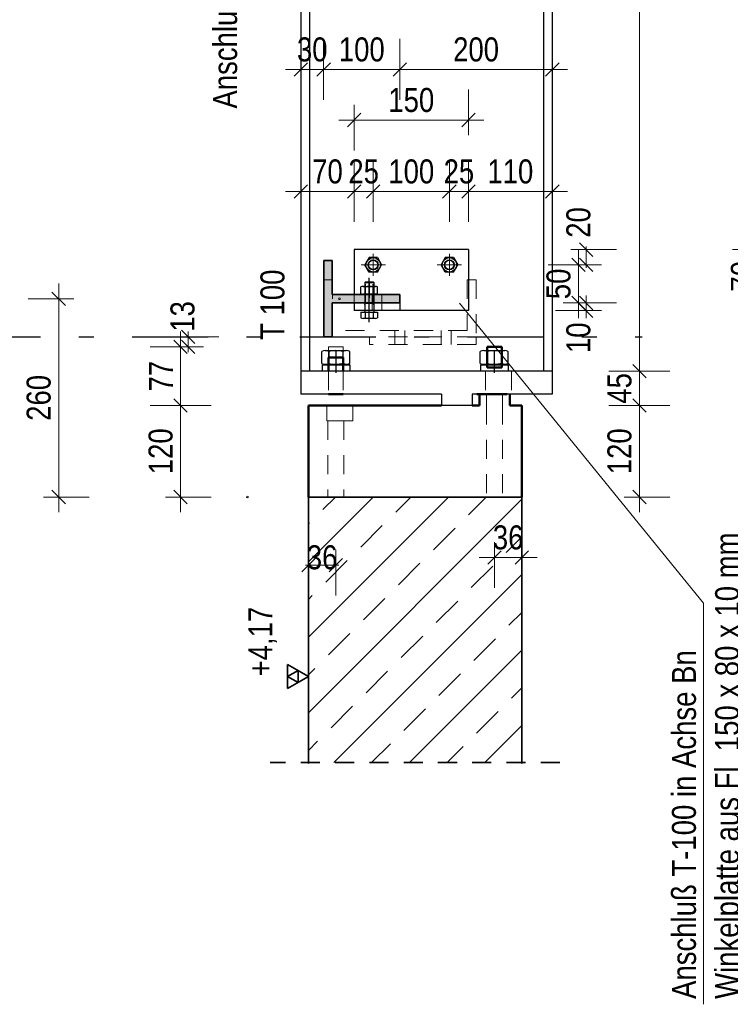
# Model space of a CAD drawing. Header units: millimetres. Extents: x 0 to 96, y -6 to 70.6.
# Tile 116 of 138: x 64.9 to 69.6, y 17.6 to 24.1. Entities that reach past the tile are written whole.
import ezdxf

# ---------------------------------------------------------------- set-up
doc = ezdxf.new("R2010")
doc.units = ezdxf.units.MM
for name, pattern in [('DASHDOT', [1, 0.5, -0.25, 0, -0.25]), ('DASHDOTX2', [2, 1, -0.5, 0, -0.5]), ('HIDDEN', [0.375, 0.25, -0.125])]:
    doc.linetypes.add(name, pattern=pattern)
doc.layers.add('Achsen', color=7, linetype='Continuous', lineweight=20)
doc.layers.add('Schraffuren', color=7, linetype='Continuous', lineweight=20)
doc.styles.add('Arial Narrow', font='ARIALN.TTF')
doc.dimstyles.new('Arch_Strakon_dimstyle', dxfattribs={"dimtxt": 15.75, "dimasz": 1, "dimexe": 1.25, "dimexo": 0.0625, "dimgap": 1, "dimtad": 0, "dimdec": 3, "dimzin": 12, "dimdsep": 46, "dimtxsty": 'Arial Narrow', "dimblk": 'Arrowhead_Tick', "dimsah": 1, "dimcen": 0, "dimse1": 1, "dimse2": 1, "dimclrd": 6, "dimclrt": 2, "dimazin": 0, "dimtfac": 1, "dimtdec": 4, "dimtmove": 0, "dimatfit": 3, "dimldrblk": 'NONE', "dimfxl": 1, "dimtvp": 1, "dimtolj": 1, "dimtzin": 0, "dimlwd": 13, "dimarcsym": 2})

# ---------------------------------------------------------------- blocks, each defined once
blk = doc.blocks.new('Arrowhead_Tick')
at = {"color": 0, "linetype": 'Continuous', "lineweight": -2}
for p, q in [((0, 20), (0, -10)), ((-1, 0), (0, 0)), ((10, 0), (0, 0))]:
    blk.add_line(p, q, dxfattribs=at)
at = {"color": 2, "linetype": 'Continuous', "lineweight": 35}
blk.add_line((4.42, 4.42), (-4.42, -4.42), dxfattribs=at)
blk = doc.blocks.new('*D101')
at = {"color": 6, "linetype": 'Continuous', "lineweight": 13}
blk.add_line((65.9758, 21.5687), (65.9758, 21.9337), dxfattribs=at)
at = {"layer": 'Defpoints', "color": 0}
for p in [(65.9758, 21.9437), (66.9463, 21.9437), (66.8146, 21.5587)]:
    blk.add_point(p, dxfattribs=at)
at = {"color": 6, "lineweight": 13, "xscale": 0.01, "yscale": 0.01, "zscale": 0.01}
for p, rotation in [((65.9758, 21.9437), 90), ((65.9758, 21.5587), 270)]:
    blk.add_blockref('Arrowhead_Tick', p, dxfattribs=dict(at, rotation=rotation))
at = {"color": 2, "lineweight": 0, "insert": (65.8471, 21.7512), "char_height": 0.1575, "attachment_point": 5, "rotation": 90, "style": 'Arial Narrow'}
blk.add_mtext('\\A1;77', dxfattribs=at)
blk = doc.blocks.new('_None')
blk = doc.blocks.new('*D102')
at = {"color": 6, "linetype": 'Continuous', "lineweight": 13}
blk.add_line((65.9758, 20.9687), (65.9758, 21.5487), dxfattribs=at)
at = {"layer": 'Defpoints', "color": 0}
for p in [(65.9758, 21.5587), (66.8146, 21.5587), (66.8146, 20.9587)]:
    blk.add_point(p, dxfattribs=at)
at = {"color": 6, "lineweight": 13, "xscale": 0.01, "yscale": 0.01, "zscale": 0.01}
for p, rotation in [((65.9758, 21.5587), 90), ((65.9758, 20.9587), 270)]:
    blk.add_blockref('Arrowhead_Tick', p, dxfattribs=dict(at, rotation=rotation))
at = {"color": 2, "lineweight": 0, "insert": (65.8454, 21.2587), "char_height": 0.1575, "attachment_point": 5, "rotation": 90, "style": 'Arial Narrow'}
blk.add_mtext('\\A1;120', dxfattribs=at)
blk = doc.blocks.new('*D103')
at = {"color": 6, "linetype": 'Continuous', "lineweight": 13}
blk.add_line((65.1758, 20.9687), (65.1758, 22.2487), dxfattribs=at)
at = {"layer": 'Defpoints', "color": 0}
for p in [(65.1758, 22.2587), (67.0181, 22.2587), (66.8146, 20.9587)]:
    blk.add_point(p, dxfattribs=at)
at = {"color": 6, "lineweight": 13, "xscale": 0.01, "yscale": 0.01, "zscale": 0.01}
for p, rotation in [((65.1758, 22.2587), 90), ((65.1758, 20.9587), 270)]:
    blk.add_blockref('Arrowhead_Tick', p, dxfattribs=dict(at, rotation=rotation))
at = {"color": 2, "lineweight": 0, "insert": (65.0454, 21.6087), "char_height": 0.1575, "attachment_point": 5, "rotation": 90, "style": 'Arial Narrow'}
blk.add_mtext('\\A1;260', dxfattribs=at)
blk = doc.blocks.new('*D104')
at = {"color": 6, "linetype": 'Continuous', "lineweight": 13}
for p, q in [((66.0258, 22.0187), (66.0258, 22.0287)), ((66.0258, 21.9437), (66.0258, 22.0087)), ((66.0258, 21.9337), (66.0258, 21.9237))]:
    blk.add_line(p, q, dxfattribs=at)
at = {"layer": 'Defpoints', "color": 0}
for p in [(66.0258, 22.0087), (66.9146, 22.0087), (66.9463, 21.9437)]:
    blk.add_point(p, dxfattribs=at)
at = {"color": 6, "lineweight": 13, "xscale": 0.01, "yscale": 0.01, "zscale": 0.01}
for p, rotation in [((66.0258, 21.9437), 90), ((66.0258, 22.0087), 270)]:
    blk.add_blockref('Arrowhead_Tick', p, dxfattribs=dict(at, rotation=rotation))
at = {"color": 2, "lineweight": 0, "insert": (65.9892, 22.1428), "char_height": 0.1575, "attachment_point": 5, "rotation": 90, "style": 'Arial Narrow'}
blk.add_mtext('\\A1;13', dxfattribs=at)
blk = doc.blocks.new('*D113')
at = {"color": 6, "linetype": 'Continuous', "lineweight": 13}
blk.add_line((68.0454, 20.5623), (68.2046, 20.5623), dxfattribs=at)
at = {"layer": 'Defpoints', "color": 0}
for p in [(68.0354, 21.9437), (68.2146, 21.5587), (68.2146, 20.5623)]:
    blk.add_point(p, dxfattribs=at)
at = {"color": 6, "lineweight": 13, "xscale": 0.01, "yscale": 0.01, "zscale": 0.01}
for p, rotation in [((68.2146, 20.5623), 359.9999999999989), ((68.0354, 20.5623), 179.9999999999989)]:
    blk.add_blockref('Arrowhead_Tick', p, dxfattribs=dict(at, rotation=rotation))
at = {"color": 2, "lineweight": 0, "insert": (68.125, 20.6928), "char_height": 0.1575, "attachment_point": 5, "style": 'Arial Narrow'}
blk.add_mtext('\\A1;36', dxfattribs=at)
blk = doc.blocks.new('*D114')
at = {"color": 6, "linetype": 'Continuous', "lineweight": 13}
for p, q in [((66.8046, 20.5123), (66.7946, 20.5123)), ((66.8146, 20.5123), (66.9941, 20.5123)), ((67.0041, 20.5123), (67.0141, 20.5123))]:
    blk.add_line(p, q, dxfattribs=at)
at = {"layer": 'Defpoints', "color": 0}
for p in [(66.9941, 21.9142), (66.8146, 21.5587), (66.9941, 20.5123)]:
    blk.add_point(p, dxfattribs=at)
at = {"color": 6, "lineweight": 13, "xscale": 0.01, "yscale": 0.01, "zscale": 0.01}
for p, rotation in [((66.8146, 20.5123), 2.267991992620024e-12), ((66.9941, 20.5123), 180.0000000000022)]:
    blk.add_blockref('Arrowhead_Tick', p, dxfattribs=dict(at, rotation=rotation))
at = {"color": 2, "lineweight": 0, "insert": (66.9044, 20.5623), "char_height": 0.1575, "attachment_point": 5, "style": 'Arial Narrow'}
blk.add_mtext('\\A1;36', dxfattribs=at)
blk = doc.blocks.new('*D115')
at = {"color": 6, "linetype": 'Continuous', "lineweight": 13}
blk.add_line((66.7746, 22.9623), (67.1046, 22.9623), dxfattribs=at)
at = {"layer": 'Defpoints', "color": 0}
for p in [(67.1146, 22.9623), (67.1146, 22.5812), (66.7646, 21.7837)]:
    blk.add_point(p, dxfattribs=at)
at = {"color": 6, "lineweight": 13, "xscale": 0.01, "yscale": 0.01, "zscale": 0.01}
for p, rotation in [((67.1146, 22.9623), 1.163174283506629e-12), ((66.7646, 22.9623), 180.0000000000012)]:
    blk.add_blockref('Arrowhead_Tick', p, dxfattribs=dict(at, rotation=rotation))
at = {"color": 2, "lineweight": 0, "insert": (66.9396, 23.0928), "char_height": 0.1575, "attachment_point": 5, "style": 'Arial Narrow'}
blk.add_mtext('\\A1;70', dxfattribs=at)
blk = doc.blocks.new('*D116')
at = {"color": 6, "linetype": 'Continuous', "lineweight": 13}
blk.add_line((67.1246, 22.9623), (67.2296, 22.9623), dxfattribs=at)
at = {"layer": 'Defpoints', "color": 0}
for p in [(67.2396, 22.9623), (67.1146, 22.5812), (67.2396, 22.4812)]:
    blk.add_point(p, dxfattribs=at)
at = {"color": 6, "lineweight": 13, "xscale": 0.01, "yscale": 0.01, "zscale": 0.01}
for p, rotation in [((67.2396, 22.9623), 4.885331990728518e-12), ((67.1146, 22.9623), 180.0000000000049)]:
    blk.add_blockref('Arrowhead_Tick', p, dxfattribs=dict(at, rotation=rotation))
at = {"color": 2, "lineweight": 0, "insert": (67.1771, 23.0928), "char_height": 0.1575, "attachment_point": 5, "style": 'Arial Narrow'}
blk.add_mtext('\\A1;25', dxfattribs=at)
blk = doc.blocks.new('*D117')
at = {"color": 6, "linetype": 'Continuous', "lineweight": 13}
blk.add_line((67.2496, 22.9623), (67.7296, 22.9623), dxfattribs=at)
at = {"layer": 'Defpoints', "color": 0}
for p in [(67.7396, 22.9623), (67.2396, 22.4812), (67.7396, 22.4812)]:
    blk.add_point(p, dxfattribs=at)
at = {"color": 6, "lineweight": 13, "xscale": 0.01, "yscale": 0.01, "zscale": 0.01}
blk.add_blockref('Arrowhead_Tick', (67.7396, 22.9623), dxfattribs=at)
at = {"color": 6, "lineweight": 13, "xscale": 0.01, "yscale": 0.01, "zscale": 0.01, "rotation": 180}
blk.add_blockref('Arrowhead_Tick', (67.2396, 22.9623), dxfattribs=at)
at = {"color": 2, "lineweight": 0, "insert": (67.4896, 23.0928), "char_height": 0.1575, "attachment_point": 5, "style": 'Arial Narrow'}
blk.add_mtext('\\A1;100', dxfattribs=at)
blk = doc.blocks.new('*D118')
at = {"color": 6, "linetype": 'Continuous', "lineweight": 13}
blk.add_line((67.7496, 22.9623), (67.8546, 22.9623), dxfattribs=at)
at = {"layer": 'Defpoints', "color": 0}
for p in [(67.8646, 22.9623), (67.8646, 22.5812), (67.7396, 22.4812)]:
    blk.add_point(p, dxfattribs=at)
at = {"color": 6, "lineweight": 13, "xscale": 0.01, "yscale": 0.01, "zscale": 0.01}
for p, rotation in [((67.8646, 22.9623), 359.9999999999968), ((67.7396, 22.9623), 179.9999999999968)]:
    blk.add_blockref('Arrowhead_Tick', p, dxfattribs=dict(at, rotation=rotation))
at = {"color": 2, "lineweight": 0, "insert": (67.8021, 23.0928), "char_height": 0.1575, "attachment_point": 5, "style": 'Arial Narrow'}
blk.add_mtext('\\A1;25', dxfattribs=at)
blk = doc.blocks.new('*D119')
at = {"color": 6, "linetype": 'Continuous', "lineweight": 13}
blk.add_line((67.8746, 22.9623), (68.4046, 22.9623), dxfattribs=at)
at = {"layer": 'Defpoints', "color": 0}
for p in [(68.4146, 22.9623), (67.8646, 22.5812), (68.4146, 21.7837)]:
    blk.add_point(p, dxfattribs=at)
at = {"color": 6, "lineweight": 13, "xscale": 0.01, "yscale": 0.01, "zscale": 0.01}
blk.add_blockref('Arrowhead_Tick', (68.4146, 22.9623), dxfattribs=at)
at = {"color": 6, "lineweight": 13, "xscale": 0.01, "yscale": 0.01, "zscale": 0.01, "rotation": 180}
blk.add_blockref('Arrowhead_Tick', (67.8646, 22.9623), dxfattribs=at)
at = {"color": 2, "lineweight": 0, "insert": (68.1396, 23.0928), "char_height": 0.1575, "attachment_point": 5, "style": 'Arial Narrow'}
blk.add_mtext('\\A1;110', dxfattribs=at)
blk = doc.blocks.new('*D120')
at = {"color": 6, "linetype": 'Continuous', "lineweight": 13}
blk.add_line((66.7746, 23.7623), (66.9046, 23.7623), dxfattribs=at)
at = {"layer": 'Defpoints', "color": 0}
for p in [(66.9146, 23.7623), (66.9146, 22.5087), (66.7646, 21.7837)]:
    blk.add_point(p, dxfattribs=at)
at = {"color": 6, "lineweight": 13, "xscale": 0.01, "yscale": 0.01, "zscale": 0.01}
blk.add_blockref('Arrowhead_Tick', (66.9146, 23.7623), dxfattribs=at)
at = {"color": 6, "lineweight": 13, "xscale": 0.01, "yscale": 0.01, "zscale": 0.01, "rotation": 180}
blk.add_blockref('Arrowhead_Tick', (66.7646, 23.7623), dxfattribs=at)
at = {"color": 2, "lineweight": 0, "insert": (66.8396, 23.8928), "char_height": 0.1575, "attachment_point": 5, "style": 'Arial Narrow'}
blk.add_mtext('\\A1;30', dxfattribs=at)
blk = doc.blocks.new('*D121')
at = {"color": 6, "linetype": 'Continuous', "lineweight": 13}
blk.add_line((66.9246, 23.7623), (67.4046, 23.7623), dxfattribs=at)
at = {"layer": 'Defpoints', "color": 0}
for p in [(67.4146, 23.7623), (66.9146, 22.5087), (67.4146, 22.2862)]:
    blk.add_point(p, dxfattribs=at)
at = {"color": 6, "lineweight": 13, "xscale": 0.01, "yscale": 0.01, "zscale": 0.01}
for p, rotation in [((67.4146, 23.7623), 359.9999999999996), ((66.9146, 23.7623), 179.9999999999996)]:
    blk.add_blockref('Arrowhead_Tick', p, dxfattribs=dict(at, rotation=rotation))
at = {"color": 2, "lineweight": 0, "insert": (67.1646, 23.8928), "char_height": 0.1575, "attachment_point": 5, "style": 'Arial Narrow'}
blk.add_mtext('\\A1;100', dxfattribs=at)
blk = doc.blocks.new('*D122')
at = {"color": 6, "linetype": 'Continuous', "lineweight": 13}
blk.add_line((67.4246, 23.7623), (68.4046, 23.7623), dxfattribs=at)
at = {"layer": 'Defpoints', "color": 0}
for p in [(68.4146, 23.7623), (67.4146, 22.2862), (68.4146, 21.6337)]:
    blk.add_point(p, dxfattribs=at)
at = {"color": 6, "lineweight": 13, "xscale": 0.01, "yscale": 0.01, "zscale": 0.01}
blk.add_blockref('Arrowhead_Tick', (68.4146, 23.7623), dxfattribs=at)
at = {"color": 6, "lineweight": 13, "xscale": 0.01, "yscale": 0.01, "zscale": 0.01, "rotation": 180.0000000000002}
blk.add_blockref('Arrowhead_Tick', (67.4146, 23.7623), dxfattribs=at)
at = {"color": 2, "lineweight": 0, "insert": (67.9146, 23.8928), "char_height": 0.1575, "attachment_point": 5, "style": 'Arial Narrow'}
blk.add_mtext('\\A1;200', dxfattribs=at)
blk = doc.blocks.new('*D341')
at = {"color": 6, "linetype": 'Continuous', "lineweight": 13}
blk.add_line((67.1246, 23.4309), (67.8546, 23.4309), dxfattribs=at)
at = {"layer": 'Defpoints', "color": 0}
for p in [(67.8646, 23.4309), (67.1146, 22.5812), (67.8646, 22.5812)]:
    blk.add_point(p, dxfattribs=at)
at = {"color": 6, "lineweight": 13, "xscale": 0.01, "yscale": 0.01, "zscale": 0.01}
blk.add_blockref('Arrowhead_Tick', (67.8646, 23.4309), dxfattribs=at)
at = {"color": 6, "lineweight": 13, "xscale": 0.01, "yscale": 0.01, "zscale": 0.01, "rotation": 180}
blk.add_blockref('Arrowhead_Tick', (67.1146, 23.4309), dxfattribs=at)
at = {"color": 2, "lineweight": 0, "insert": (67.4896, 23.5613), "char_height": 0.1575, "attachment_point": 5, "style": 'Arial Narrow'}
blk.add_mtext('\\A1;150', dxfattribs=at)
blk = doc.blocks.new('*D342')
at = {"color": 6, "linetype": 'Continuous', "lineweight": 13}
for p, q in [((68.6367, 22.2412), (68.6367, 22.2512)), ((68.6367, 22.1812), (68.6367, 22.2312)), ((68.6367, 22.1712), (68.6367, 22.1612))]:
    blk.add_line(p, q, dxfattribs=at)
at = {"layer": 'Defpoints', "color": 0}
for p in [(67.4146, 22.2312), (68.6367, 22.2312), (67.8646, 22.1812)]:
    blk.add_point(p, dxfattribs=at)
at = {"color": 6, "lineweight": 13, "xscale": 0.01, "yscale": 0.01, "zscale": 0.01}
for p, rotation in [((68.6367, 22.1812), 90), ((68.6367, 22.2312), 270)]:
    blk.add_blockref('Arrowhead_Tick', p, dxfattribs=dict(at, rotation=rotation))
at = {"color": 2, "lineweight": 0, "insert": (68.5867, 22.0033), "char_height": 0.1575, "attachment_point": 5, "rotation": 90, "style": 'Arial Narrow'}
blk.add_mtext('\\A1;10', dxfattribs=at)
blk = doc.blocks.new('*D343')
at = {"color": 6, "linetype": 'Continuous', "lineweight": 13}
blk.add_line((68.5867, 22.2412), (68.5867, 22.4712), dxfattribs=at)
at = {"layer": 'Defpoints', "color": 0}
for p in [(67.8195, 22.4812), (68.5867, 22.4812), (67.4146, 22.2312)]:
    blk.add_point(p, dxfattribs=at)
at = {"color": 6, "lineweight": 13, "xscale": 0.01, "yscale": 0.01, "zscale": 0.01}
for p, rotation in [((68.5867, 22.4812), 90), ((68.5867, 22.2312), 270)]:
    blk.add_blockref('Arrowhead_Tick', p, dxfattribs=dict(at, rotation=rotation))
at = {"color": 2, "lineweight": 0, "insert": (68.4563, 22.3562), "char_height": 0.1575, "attachment_point": 5, "rotation": 90, "style": 'Arial Narrow'}
blk.add_mtext('\\A1;50', dxfattribs=at)
blk = doc.blocks.new('*D344')
at = {"color": 6, "linetype": 'Continuous', "lineweight": 13}
for p, q in [((68.6367, 22.5912), (68.6367, 22.6012)), ((68.6367, 22.4812), (68.6367, 22.5812)), ((68.6367, 22.4712), (68.6367, 22.4612))]:
    blk.add_line(p, q, dxfattribs=at)
at = {"layer": 'Defpoints', "color": 0}
for p in [(67.8646, 22.5812), (68.6367, 22.5812), (67.8195, 22.4812)]:
    blk.add_point(p, dxfattribs=at)
at = {"color": 6, "lineweight": 13, "xscale": 0.01, "yscale": 0.01, "zscale": 0.01}
for p, rotation in [((68.6367, 22.5812), 270), ((68.6367, 22.4812), 90)]:
    blk.add_blockref('Arrowhead_Tick', p, dxfattribs=dict(at, rotation=rotation))
at = {"color": 2, "lineweight": 0, "insert": (68.5867, 22.7592), "char_height": 0.1575, "attachment_point": 5, "rotation": 90, "style": 'Arial Narrow'}
blk.add_mtext('\\A1;20', dxfattribs=at)
blk = doc.blocks.new('*D352')
at = {"color": 6, "linetype": 'Continuous', "lineweight": 13}
blk.add_line((69.7969, 22.2412), (69.7969, 22.5712), dxfattribs=at)
at = {"layer": 'Defpoints', "color": 0}
for p in [(69.7969, 22.5812), (71.0435, 22.5812), (71.0435, 22.2312)]:
    blk.add_point(p, dxfattribs=at)
at = {"color": 6, "lineweight": 13, "xscale": 0.01, "yscale": 0.01, "zscale": 0.01}
for p, rotation in [((69.7969, 22.5812), 90), ((69.7969, 22.2312), 270)]:
    blk.add_blockref('Arrowhead_Tick', p, dxfattribs=dict(at, rotation=rotation))
at = {"color": 2, "lineweight": 0, "insert": (69.6665, 22.4062), "char_height": 0.1575, "attachment_point": 5, "rotation": 90, "style": 'Arial Narrow'}
blk.add_mtext('\\A1;70', dxfattribs=at)
blk = doc.blocks.new('*D550')
at = {"layer": 'Achsen', "color": 6, "linetype": 'Continuous', "lineweight": 13}
blk.add_line((63.7867, 20.9687), (63.7867, 29.5505), dxfattribs=at)
at = {"layer": 'Defpoints', "color": 0}
for p in [(63.1227, 29.5605), (63.7867, 29.5605), (66.4146, 20.9587)]:
    blk.add_point(p, dxfattribs=at)
at = {"layer": 'Achsen', "color": 6, "lineweight": 13, "xscale": 0.01, "yscale": 0.01, "zscale": 0.01}
for p, rotation in [((63.7867, 29.5605), 90), ((63.7867, 20.9587), 270)]:
    blk.add_blockref('Arrowhead_Tick', p, dxfattribs=dict(at, rotation=rotation))
at = {"layer": 'Achsen', "color": 2, "lineweight": 0, "insert": (63.6563, 25.2596), "char_height": 0.1575, "attachment_point": 5, "rotation": 90, "style": 'Arial Narrow'}
blk.add_mtext('\\A1;1720', dxfattribs=at)
blk = doc.blocks.new('*D552')
at = {"layer": 'Achsen', "color": 6, "linetype": 'Continuous', "lineweight": 13}
blk.add_line((68.9867, 20.9687), (68.9867, 21.5487), dxfattribs=at)
at = {"layer": 'Defpoints', "color": 0}
for p in [(68.2146, 21.5587), (68.9867, 21.5587), (68.2146, 20.9587)]:
    blk.add_point(p, dxfattribs=at)
at = {"layer": 'Achsen', "color": 6, "lineweight": 13, "xscale": 0.01, "yscale": 0.01, "zscale": 0.01}
for p, rotation in [((68.9867, 21.5587), 90), ((68.9867, 20.9587), 270)]:
    blk.add_blockref('Arrowhead_Tick', p, dxfattribs=dict(at, rotation=rotation))
at = {"layer": 'Achsen', "color": 2, "lineweight": 0, "insert": (68.8563, 21.2587), "char_height": 0.1575, "attachment_point": 5, "rotation": 90, "style": 'Arial Narrow'}
blk.add_mtext('\\A1;120', dxfattribs=at)
blk = doc.blocks.new('*D553')
at = {"layer": 'Achsen', "color": 6, "linetype": 'Continuous', "lineweight": 13}
blk.add_line((68.9867, 21.5687), (68.9867, 21.7737), dxfattribs=at)
at = {"layer": 'Defpoints', "color": 0}
for p in [(68.4146, 21.7837), (68.9867, 21.7837), (68.2146, 21.5587)]:
    blk.add_point(p, dxfattribs=at)
at = {"layer": 'Achsen', "color": 6, "lineweight": 13, "xscale": 0.01, "yscale": 0.01, "zscale": 0.01}
for p, rotation in [((68.9867, 21.7837), 90), ((68.9867, 21.5587), 270)]:
    blk.add_blockref('Arrowhead_Tick', p, dxfattribs=dict(at, rotation=rotation))
at = {"layer": 'Achsen', "color": 2, "lineweight": 0, "insert": (68.8566, 21.6712), "char_height": 0.1575, "attachment_point": 5, "rotation": 90, "style": 'Arial Narrow'}
blk.add_mtext('\\A1;45', dxfattribs=at)
blk = doc.blocks.new('*D554')
at = {"layer": 'Achsen', "color": 6, "linetype": 'Continuous', "lineweight": 13}
blk.add_line((68.9867, 21.7937), (68.9867, 29.1255), dxfattribs=at)
at = {"layer": 'Defpoints', "color": 0}
for p in [(68.4146, 29.1355), (68.9867, 29.1355), (68.4146, 21.7837)]:
    blk.add_point(p, dxfattribs=at)
at = {"layer": 'Achsen', "color": 6, "lineweight": 13, "xscale": 0.01, "yscale": 0.01, "zscale": 0.01}
for p, rotation in [((68.9867, 29.1355), 90), ((68.9867, 21.7837), 270)]:
    blk.add_blockref('Arrowhead_Tick', p, dxfattribs=dict(at, rotation=rotation))
at = {"layer": 'Achsen', "color": 2, "lineweight": 0, "insert": (68.8563, 25.4596), "char_height": 0.1575, "attachment_point": 5, "rotation": 90, "style": 'Arial Narrow'}
blk.add_mtext('\\A1;1470', dxfattribs=at)

msp = doc.modelspace()

# ---------------------------------------------------------------- hatches: boundary and pattern name
at = {"layer": 'Schraffuren', "lineweight": 13, "true_color": 0x4682b4}
msp.add_hatch(color=145, dxfattribs=at).paths.add_polyline_path([(67.4146291, 22.2312386), (67.4146291, 22.2862386), (66.9696291, 22.2862386), (66.9696291, 22.5087386), (66.9146291, 22.5087386), (66.9146291, 22.0087386), (66.9696291, 22.0087386), (66.9696291, 22.2312386)])
at = {"layer": 'Schraffuren', "lineweight": 13}
h = msp.add_hatch(dxfattribs=at)
h.set_pattern_fill('bB', color=6, scale=0.01, angle=45, style=0, pattern_type=2)
h.set_pattern_definition([(45, (0, 0), (-0.2474874, 0.2474874), [0.2, -0.125]), (45, (-0.12374, 0.12374), (-0.2474874, 0.2474874), [])])
h.paths.add_polyline_path([(68.2145932, 19.2167539), (68.2146291, 20.9587386), (66.8145932, 20.9587386), (66.8145932, 19.2167539)])

# ---------------------------------------------------------------- linework, layer by layer
at = {"color": 5, "linetype": 'DASHDOT', "lineweight": 18, "ltscale": 0.5}
for p, q in [((67.2396291, 22.4087386), (67.2396291, 22.5537386)), ((67.7396291, 22.4087386), (67.7396291, 22.5537386)), ((67.1597809, 22.4812386), (67.3194774, 22.4812386)), ((67.6597809, 22.4812386), (67.8194774, 22.4812386))]:
    msp.add_line(p, q, dxfattribs=at)
at = {"color": 2, "linetype": 'Continuous', "lineweight": 35}
for p, q in [((66.9146291, 22.5087386), (66.9146291, 22.0087386)), ((66.9696291, 22.5087386), (66.9146291, 22.5087386)), ((66.9696291, 22.5087386), (66.9696291, 22.2862386)), ((67.4146291, 22.2862386), (66.9696291, 22.2862386)), ((67.4146291, 22.2862386), (67.4146291, 22.2312386)), ((66.9696291, 22.2312386), (66.9696291, 22.0087386)), ((67.4146291, 22.2312386), (66.9696291, 22.2312386)), ((66.9696291, 22.0087386), (66.9146291, 22.0087386)), ((68.2146291, 20.9587386), (66.8145932, 20.9587386)), ((66.8146291, 20.9587386), (66.8146291, 19.2167539)), ((68.2146291, 20.9587386), (68.2146291, 19.2167539))]:
    msp.add_line(p, q, dxfattribs=at)
at = {"color": 3, "linetype": 'Continuous', "lineweight": 25}
for p, q in [((67.212205, 22.5287386), (67.1847809, 22.4812386)), ((67.212205, 22.4337386), (67.1847809, 22.4812386)), ((67.2670533, 22.5287386), (67.212205, 22.5287386)), ((67.2670533, 22.5287386), (67.2944774, 22.4812386)), ((67.2670533, 22.4337386), (67.2944774, 22.4812386)), ((67.712205, 22.5287386), (67.6847809, 22.4812386)), ((67.712205, 22.4337386), (67.6847809, 22.4812386)), ((67.7670533, 22.5287386), (67.712205, 22.5287386)), ((67.7670533, 22.5287386), (67.7944774, 22.4812386)), ((67.7670533, 22.4337386), (67.7944774, 22.4812386)), ((67.2670533, 22.4337386), (67.212205, 22.4337386)), ((67.7670533, 22.4337386), (67.712205, 22.4337386)), ((66.901762, 21.8353571), (66.901762, 21.9129787)), ((66.924856, 21.9191679), (66.994132, 21.9191679)), ((66.9482009, 21.9129658), (66.9482009, 21.83537)), ((66.994132, 21.9191679), (67.0621984, 21.9191679)), ((67.0402549, 21.9129163), (67.0402549, 21.8354194)), ((67.0852924, 21.8353571), (67.0852924, 21.9129787)), ((67.9420221, 21.8353571), (67.9420221, 21.9129787)), ((67.9651161, 21.9191679), (68.034392, 21.9191679)), ((67.9884609, 21.9129658), (67.9884609, 21.83537)), ((68.034392, 21.9191679), (68.1024584, 21.9191679)), ((68.080515, 21.9129163), (68.080515, 21.8354194)), ((68.1255524, 21.8353571), (68.1255524, 21.9129787)), ((66.9065412, 21.7846639), (66.9065412, 21.8246639)), ((66.9065412, 21.8246639), (67.0867359, 21.8246639)), ((66.924856, 21.8291679), (66.994132, 21.8291679)), ((66.994132, 21.8291679), (67.0621984, 21.8291679)), ((67.0867359, 21.8246639), (67.0867359, 21.7846639)), ((67.9468012, 21.7846639), (67.9468012, 21.8246639)), ((67.9468012, 21.8246639), (68.1260511, 21.8246639)), ((67.9651161, 21.8291679), (68.034392, 21.8291679)), ((68.034392, 21.8291679), (68.1024584, 21.8291679)), ((68.1260511, 21.8246639), (68.1260511, 21.7846639)), ((67.0867359, 21.7846639), (66.9065412, 21.7846639)), ((68.1260511, 21.7846639), (67.9468012, 21.7846639))]:
    msp.add_line(p, q, dxfattribs=at)
at = {"color": 6, "linetype": 'HIDDEN', "lineweight": 13, "ltscale": 0.5}
for p, q in [((66.9721291, 22.3837386), (66.9146291, 22.3837386)), ((66.9721291, 22.3837386), (66.9721291, 22.0512386)), ((67.8571291, 22.3837386), (67.8571291, 22.0512386)), ((67.9146291, 22.3837386), (67.8571291, 22.3837386)), ((67.9146291, 22.3837386), (67.9146291, 22.0087386)), ((67.1146291, 22.2862386), (67.1146291, 22.2312386)), ((67.2321919, 22.2862386), (67.2321919, 22.2312386)), ((67.2971919, 22.2862386), (67.2971919, 22.2312386)), ((67.2321919, 22.2312386), (67.2321919, 22.1812386)), ((67.2971919, 22.2312386), (67.2971919, 22.1812386)), ((67.8571291, 22.0512386), (66.9721291, 22.0512386)), ((67.3821291, 22.0512386), (67.3821291, 22.0087386)), ((67.4471291, 22.0512386), (67.4471291, 22.0087386)), ((67.6856233, 22.0512386), (67.6856233, 22.0087386)), ((67.7506233, 22.0512386), (67.7506233, 22.0087386)), ((67.2146291, 22.0087386), (66.9696291, 22.0087386)), ((67.2146291, 22.0087386), (67.2146291, 21.9587386)), ((67.9146291, 22.0087386), (67.2146291, 22.0087386)), ((67.9146291, 21.9587386), (67.2146291, 21.9587386)), ((67.3821291, 22.0087386), (67.3821291, 21.9587386)), ((67.4471291, 22.0087386), (67.4471291, 21.9587386)), ((67.6856233, 22.0087386), (67.6856233, 21.9587386)), ((67.7506233, 22.0087386), (67.7506233, 21.9587386)), ((67.9146291, 22.0087386), (67.9146291, 21.9587386)), ((66.9462687, 21.9437386), (66.9462687, 21.8726224)), ((66.9499492, 21.9437386), (66.9462687, 21.9437386)), ((66.9604305, 21.9437386), (66.9499492, 21.9437386)), ((66.9761168, 21.9437386), (66.9604305, 21.9437386)), ((66.9946201, 21.9437386), (66.9761168, 21.9437386)), ((67.0131234, 21.9437386), (66.9946201, 21.9437386)), ((67.0288097, 21.9437386), (67.0131234, 21.9437386)), ((67.0392909, 21.9437386), (67.0288097, 21.9437386)), ((67.0429715, 21.9437386), (67.0392909, 21.9437386)), ((67.0429715, 21.9437386), (67.0429715, 21.8726224)), ((66.9462687, 21.7837386), (66.9462687, 21.6337386)), ((67.0429715, 21.7837386), (67.0429715, 21.6337401)), ((67.9766183, 21.7837386), (67.9766183, 21.6337386)), ((68.146786, 21.7837386), (68.146786, 21.6337386)), ((67.9828757, 21.6337386), (67.9828767, 21.5587386)), ((68.0878757, 21.6337386), (68.0878767, 21.5587386)), ((66.9358627, 21.5587386), (66.9358627, 21.4587373)), ((67.1060304, 21.5587386), (67.1060304, 21.4587373)), ((67.9828767, 21.5587386), (67.9828848, 20.9587386)), ((68.0878767, 21.5587386), (68.0878847, 20.9587386)), ((66.9404299, 21.4587373), (66.9358627, 21.4587373)), ((66.9534363, 21.4587373), (66.9404299, 21.4587373)), ((66.942618, 21.4587373), (66.9426247, 20.9587386)), ((66.9729017, 21.4587373), (66.9534363, 21.4587373)), ((66.9958627, 21.4587373), (66.9729017, 21.4587373)), ((67.0460304, 21.4587373), (66.9958627, 21.4587373)), ((67.0689914, 21.4587373), (67.0460304, 21.4587373)), ((67.0476179, 21.4587373), (67.0476246, 20.9587386)), ((67.0884568, 21.4587373), (67.0689914, 21.4587373)), ((67.1014632, 21.4587373), (67.0884568, 21.4587373)), ((67.1060304, 21.4587373), (67.1014632, 21.4587373))]:
    msp.add_line(p, q, dxfattribs=at)
at = {"color": 11, "linetype": 'Continuous', "lineweight": 25}
for p, q in [((67.1840108, 22.3645147), (67.1896958, 22.3701997)), ((67.1840108, 22.3645147), (67.1840108, 22.1751997)), ((67.1840108, 22.3645147), (67.2440108, 22.3645147)), ((67.1896958, 22.3701997), (67.2383258, 22.3701997)), ((67.2440108, 22.3645147), (67.2383258, 22.3701997)), ((67.2440108, 22.3645147), (67.2440108, 22.1751997)), ((67.1591686, 22.2937421), (67.1591686, 22.3363924)), ((67.1728807, 22.3400672), (67.2140108, 22.3400672)), ((67.1728807, 22.2900672), (67.2140108, 22.2900672)), ((67.1868286, 22.3363788), (67.1868286, 22.2937556)), ((67.2140108, 22.3400672), (67.2538938, 22.3400672)), ((67.2140108, 22.2900672), (67.2538938, 22.2900672)), ((67.2413893, 22.3363283), (67.2413893, 22.2938061)), ((67.2676059, 22.2937421), (67.2676059, 22.3363924)), ((67.1840108, 22.2301997), (67.2440108, 22.2301997)), ((67.1591625, 22.1701997), (67.2688591, 22.1701997)), ((67.1591625, 22.1701997), (67.1591625, 22.1338984)), ((67.1790108, 22.1701997), (67.2490108, 22.1701997)), ((67.1865866, 22.1701997), (67.1865866, 22.1338984)), ((67.2414349, 22.1338745), (67.2414349, 22.1701997)), ((67.2688591, 22.1701997), (67.2688591, 22.1338745)), ((67.255147, 22.1301997), (67.1728746, 22.1301997))]:
    msp.add_line(p, q, dxfattribs=at)
at = {"color": 3, "linetype": 'HIDDEN', "lineweight": 25, "ltscale": 0.5}
for p, q in [((67.1896958, 22.2301997), (67.1896958, 22.3701997)), ((67.2383258, 22.2301997), (67.2383258, 22.3701997)), ((67.1840108, 22.2188297), (67.1896958, 22.2301997)), ((67.2440108, 22.2188297), (67.2383258, 22.2301997))]:
    msp.add_line(p, q, dxfattribs=at)
at = {"color": 3, "linetype": 'DASHDOT', "lineweight": 25, "ltscale": 0.5}
for p, q in [((67.2140108, 22.1701997), (67.2140108, 22.3951997)), ((67.2140108, 22.3650672), (67.2140108, 22.2650672)), ((67.2140108, 22.1051997), (67.2140108, 22.1701997)), ((66.994132, 21.9141679), (66.994132, 21.7741679)), ((68.034392, 21.9141679), (68.034392, 21.7741679))]:
    msp.add_line(p, q, dxfattribs=at)
at = {"color": 5, "linetype": 'Continuous', "lineweight": 18}
for p, q in [((69.407174, 20.2624145), (67.806017, 22.2303086)), ((69.407174, 17.6320957), (69.407174, 20.2624145))]:
    msp.add_line(p, q, dxfattribs=at)
at = {"color": 3, "linetype": 'DASHDOTX2', "lineweight": 25, "ltscale": 0.5}
msp.add_line((64.5575299, 22.0086808), (69.0047684, 22.0086808), dxfattribs=at)
at = {"color": 4, "linetype": 'Continuous', "lineweight": 50}
for p, q in [((67.9870243, 21.9437386), (67.9870243, 21.8087386)), ((67.9907048, 21.9437386), (67.9870243, 21.9437386)), ((68.0011861, 21.9437386), (67.9907048, 21.9437386)), ((68.0168724, 21.9437386), (68.0011861, 21.9437386)), ((68.0353757, 21.9437386), (68.0168724, 21.9437386)), ((68.0538789, 21.9437386), (68.0353757, 21.9437386)), ((68.0695653, 21.9437386), (68.0538789, 21.9437386)), ((68.0800465, 21.9437386), (68.0695653, 21.9437386)), ((68.0837271, 21.9437386), (68.0800465, 21.9437386)), ((68.0837271, 21.9437386), (68.0837271, 21.8087386)), ((66.9462687, 21.8726224), (66.9462687, 21.7837386)), ((66.9499492, 21.8726224), (66.9462687, 21.8726224)), ((66.9604305, 21.8726224), (66.9499492, 21.8726224)), ((66.9761168, 21.8726224), (66.9604305, 21.8726224)), ((66.9946201, 21.8726224), (66.9761168, 21.8726224)), ((67.0131234, 21.8726224), (66.9946201, 21.8726224)), ((67.0288097, 21.8726224), (67.0131234, 21.8726224)), ((67.0392909, 21.8726224), (67.0288097, 21.8726224)), ((67.0429715, 21.8726224), (67.0392909, 21.8726224)), ((67.0429715, 21.8726224), (67.0429715, 21.7837386)), ((67.9907048, 21.8087386), (67.9870243, 21.8087386)), ((68.0011861, 21.8087386), (67.9907048, 21.8087386)), ((68.0168724, 21.8087386), (68.0011861, 21.8087386)), ((68.0353757, 21.8087386), (68.0168724, 21.8087386)), ((68.0538789, 21.8087386), (68.0353757, 21.8087386)), ((68.0695653, 21.8087386), (68.0538789, 21.8087386)), ((68.0800465, 21.8087386), (68.0695653, 21.8087386)), ((68.0837271, 21.8087386), (68.0800465, 21.8087386)), ((66.9499492, 21.6337365), (66.9462687, 21.6337364)), ((66.9604305, 21.6337366), (66.9499492, 21.6337365)), ((66.9761168, 21.6337368), (66.9604305, 21.6337366)), ((66.9946201, 21.6337371), (66.9761168, 21.6337368)), ((67.0131234, 21.6337373), (66.9946201, 21.6337371)), ((67.0288097, 21.6337375), (67.0131234, 21.6337373)), ((67.0392909, 21.6337377), (67.0288097, 21.6337375)), ((67.0429715, 21.6337377), (67.0392909, 21.6337377)), ((67.9191326, 21.6337386), (68.1191326, 21.6337386))]:
    msp.add_line(p, q, dxfattribs=at)
at = {"color": 2, "linetype": 'HIDDEN', "lineweight": 35, "ltscale": 0.5}
msp.add_line((68.4645932, 19.2167539), (66.5645932, 19.2167539), dxfattribs=at)
at = {"color": 3, "linetype": 'Continuous', "lineweight": 25}
for centre, radius in [((67.2396291, 22.4812386), 0.0475), ((67.2396291, 22.4812386), 0.03), ((67.7396291, 22.4812386), 0.0475), ((67.7396291, 22.4812386), 0.03)]:
    msp.add_circle(centre, radius, dxfattribs=at)
at = {"color": 9, "linetype": 'Continuous', "lineweight": 0}
for centre in [(67.0181233, 22.2587386), (66.4145932, 20.9587386), (66.8145932, 19.2167539), (66.8146291, 19.2167539), (68.2145932, 19.2167539)]:
    msp.add_circle(centre, 0.00555, dxfattribs=at)
at = {"color": 11, "linetype": 'Continuous', "lineweight": 25}
for centre, radius, start, end in [((67.1728807, 22.3122586), 0.0278627, 59.96069517, 119.98651631), ((67.1728807, 22.3178759), 0.0278627, 240.01350169, 300.03930483), ((67.2140108, 22.2303707), 0.1094377, 75.51216846, 104.38171478), ((67.2140108, 22.3997638), 0.1094377, 255.61828522, 284.48783154), ((67.2548823, 22.3126431), 0.0269429, 61.82007351, 120.05310267), ((67.2548823, 22.3174914), 0.0269429, 239.94689733, 298.17992649), ((67.1790108, 22.1751997), 0.005, 270, 0), ((67.2490108, 22.1751997), 0.005, 180, 270.00001927), ((67.1728746, 22.1576238), 0.0274028, 239.9742648, 300.0257352), ((67.2140108, 22.2361584), 0.1058734, 254.98763156, 285.00901447), ((67.255147, 22.1576238), 0.0274235, 239.99926816, 300.00072778)]:
    msp.add_arc(centre, radius, start, end, dxfattribs=at)
at = {"color": 3, "linetype": 'Continuous', "lineweight": 25}
for centre, radius, start, end in [((66.924856, 21.8725953), 0.0466342, 59.96069517, 119.98651631), ((66.994132, 21.7344158), 0.1843631, 75.51216846, 104.42626995), ((67.0631507, 21.8729798), 0.0457183, 61.03294119, 120.05310267), ((67.9651161, 21.8725953), 0.0466342, 59.96069517, 119.98651631), ((68.034392, 21.7344158), 0.1843631, 75.51216846, 104.42626995), ((68.1034108, 21.8729798), 0.0457183, 61.03294119, 120.05310267), ((66.924856, 21.8757404), 0.0466342, 240.01350169, 300.03930483), ((66.994132, 22.01392), 0.1843631, 255.57373005, 284.48783154), ((67.0631507, 21.8753559), 0.0457183, 239.94689733, 298.96705881), ((67.9651161, 21.8757404), 0.0466342, 240.01350169, 300.03930483), ((68.034392, 22.01392), 0.1843631, 255.57373005, 284.48783154), ((68.1034108, 21.8753559), 0.0457183, 239.94689733, 298.96705881)]:
    msp.add_arc(centre, radius, start, end, dxfattribs=at)
at = {"layer": 'Achsen', "color": 3, "linetype": 'Continuous', "lineweight": 25}
for p, q in [((66.7646291, 29.1354893), (66.7646291, 21.7837386)), ((66.8221291, 29.1354893), (66.8221291, 21.7837386)), ((68.3571291, 29.1354893), (68.3571291, 21.7837386)), ((68.4146291, 29.1354893), (68.4146291, 21.7837386)), ((67.1146291, 22.5812386), (67.1146291, 22.2862386)), ((67.8646291, 22.5812386), (67.1146291, 22.5812386)), ((67.8646291, 22.5812386), (67.8646291, 22.1812386)), ((67.1146291, 22.2312386), (67.1146291, 22.1812386)), ((67.4146291, 22.2312386), (67.4146291, 22.1812386)), ((67.4146291, 22.1812386), (67.1146291, 22.1812386)), ((67.8646291, 22.1812386), (67.4146291, 22.1812386)), ((66.7646291, 21.7837386), (66.7646291, 21.6337386)), ((68.4146291, 21.7837386), (66.7646291, 21.7837386)), ((68.4146291, 21.7837386), (68.4146291, 21.6337386)), ((67.6876326, 21.6337386), (66.7646291, 21.6337386)), ((67.6876326, 21.6337386), (67.6876326, 21.5587386)), ((67.8881326, 21.6337386), (67.8881326, 21.5587386)), ((68.4146291, 21.6337386), (67.8881326, 21.6337386)), ((67.8881326, 21.5587386), (67.6876326, 21.5587386))]:
    msp.add_line(p, q, dxfattribs=at)
at = {"layer": 'Achsen', "color": 4, "linetype": 'Continuous', "lineweight": 50}
for p, q in [((67.9366326, 21.6337386), (67.9366326, 21.5587386)), ((68.1366326, 21.6337386), (68.1366326, 21.5587386)), ((66.8146291, 21.5587386), (66.8146291, 20.9587386)), ((67.6876326, 21.5587386), (66.8146291, 21.5587386)), ((67.9366326, 21.5587386), (67.8881326, 21.5587386)), ((68.2146291, 21.5587386), (68.1366326, 21.5587386)), ((68.2146291, 21.5587386), (68.2146291, 20.9587386))]:
    msp.add_line(p, q, dxfattribs=at)
at = {"layer": 'Achsen', "color": 3, "linetype": 'Continuous', "lineweight": 25}
for centre in [(67.2396291, 22.4812386), (67.7396291, 22.4812386)]:
    msp.add_circle(centre, 0.0325, dxfattribs=at)
at = {"layer": 'Schraffuren', "color": 3, "linetype": 'Continuous', "lineweight": 25, "ltscale": 0.2}
msp.add_line((66.8146291, 19.7021589), (66.8146291, 20.2313589), dxfattribs=at)
at = {"layer": 'Schraffuren', "color": 2, "linetype": 'Continuous', "lineweight": 35, "ltscale": 0.2}
for p, q in [((66.8146291, 19.7809089), (66.6782341, 19.8596589)), ((66.6782341, 19.8596589), (66.6782341, 19.7021589)), ((66.7464316, 19.8202839), (66.6782341, 19.7809089)), ((66.6782341, 19.7021589), (66.8146291, 19.7809089)), ((66.6782341, 19.7809089), (66.7464316, 19.7415339)), ((66.7464316, 19.7415339), (66.7464316, 19.8202839))]:
    msp.add_line(p, q, dxfattribs=at)

# ---------------------------------------------------------------- texts
at = {"color": 2, "lineweight": 35, "style": 'Arial Narrow'}
for s, p in [('Anschluß mittlere T-Profile s. Schnitt 7-7', (66.3467129, 23.5060202)), ('T 100', (66.6571849, 21.9888723)), ('Winkelplatte aus Fl  150 x 80 x 10 mm', (69.6407594, 17.6674457)), ('Anschluß T-100 in Achse Bn', (69.3572594, 17.6674457))]:
    msp.add_text(s, height=0.1575, rotation=90, dxfattribs=at).set_placement(p)
at = {"layer": 'Schraffuren', "color": 2, "lineweight": 35, "insert": (66.4208791, 19.7320839), "char_height": 0.1575, "attachment_point": 1, "rotation": 90, "line_spacing_factor": 0.9, "style": 'Arial Narrow'}
msp.add_mtext(' +4,17', dxfattribs=at)

# ---------------------------------------------------------------- dimensions: what is measured, and where the dimension line sits
at = {"lineweight": 0}
for base, p1, p2, text, picture, middle in [((66.9146291, 23.7623447), (66.7646291, 21.7837386), (66.9146291, 22.5087386), '30', '*D120', (66.8396291, 23.7623447)), ((67.4146291, 23.7623447), (66.9146291, 22.5087386), (67.4146291, 22.2862386), '100', '*D121', (67.1646291, 23.7623447)), ((67.8646291, 23.4309089), (67.1146291, 22.5812386), (67.8646291, 22.5812386), '150', '*D341', (67.4896291, 23.4309089)), ((67.7396291, 22.9623447), (67.2396291, 22.4812386), (67.7396291, 22.4812386), '100', '*D117', (67.4896291, 22.9623447)), ((67.8646291, 22.9623447), (67.7396291, 22.4812386), (67.8646291, 22.5812386), '25', '*D118', (67.8021291, 22.9623447)), ((68.4146291, 22.9623447), (67.8646291, 22.5812386), (68.4146291, 21.7837386), '110', '*D119', (68.1396291, 22.9623447)), ((68.2146291, 20.5623447), (68.0353757, 21.9437386), (68.2146291, 21.5587386), '36', '*D113', (68.1250024, 20.5623447))]:
    dim = msp.add_linear_dim(base=base, p1=p1, p2=p2, text=text, dimstyle='Arch_Strakon_dimstyle', override={"dimscale": 0.01, "dimtxt": 15.75, "dimasz": 1, "dimgap": 5, "dimtad": 1, "dimjust": 0, "dimtih": 0, "dimtoh": 0, "dimdec": 3, "dimdsep": 46, "dimtxsty": 'Arial Narrow', "dimclrd": 6, "dimclrt": 2, "dimtix": 1, "dimtofl": 255, "dimtmove": 0, "dimatfit": 2, "dimfxl": 0, "dimfxlon": 0, "dimtvp": 31.746032, "dimlwd": 13}, dxfattribs=at)
    dim.commit()
    dim.dimension.update_dxf_attribs({"geometry": picture, "text_midpoint": middle, "dimtype": 160})
for base, p1, p2, angle, text, override, picture, middle in [((68.4146291, 23.7623447), (67.4146291, 22.2862386), (68.4146291, 21.6337386), 0, '200', {"dimscale": 0.01, "dimtxt": 15.75, "dimasz": 1, "dimgap": 5, "dimtad": 1, "dimjust": 0, "dimtih": 0, "dimtoh": 0, "dimdec": 3, "dimdsep": 46, "dimtxsty": 'Arial Narrow', "dimclrd": 6, "dimclrt": 2, "dimtix": 1, "dimtofl": 255, "dimtmove": 0, "dimatfit": 2, "dimfxl": 0, "dimfxlon": 0, "dimtvp": 31.746032, "dimlwd": 13}, '*D122', (67.9146291, 23.7623447)), ((67.1146291, 22.9623447), (66.7646291, 21.7837386), (67.1146291, 22.5812386), 0, '70', {"dimscale": 0.01, "dimtxt": 15.75, "dimasz": 1, "dimgap": 5, "dimtad": 1, "dimjust": 0, "dimtih": 0, "dimtoh": 0, "dimdec": 3, "dimdsep": 46, "dimtxsty": 'Arial Narrow', "dimclrd": 6, "dimclrt": 2, "dimtix": 1, "dimtofl": 255, "dimtmove": 0, "dimatfit": 2, "dimfxl": 0, "dimfxlon": 0, "dimtvp": 31.746032, "dimlwd": 13}, '*D115', (66.9396291, 22.9623447)), ((67.2396291, 22.9623447), (67.1146291, 22.5812386), (67.2396291, 22.4812386), 0, '25', {"dimscale": 0.01, "dimtxt": 15.75, "dimasz": 1, "dimgap": 5, "dimtad": 1, "dimjust": 0, "dimtih": 0, "dimtoh": 0, "dimdec": 3, "dimdsep": 46, "dimtxsty": 'Arial Narrow', "dimclrd": 6, "dimclrt": 2, "dimtix": 1, "dimtofl": 255, "dimtmove": 0, "dimatfit": 2, "dimfxl": 0, "dimfxlon": 0, "dimtvp": 31.746032, "dimlwd": 13}, '*D116', (67.1771291, 22.9623447)), ((68.6366872, 22.5812386), (67.8194774, 22.4812386), (67.8646291, 22.5812386), 90, '20', {"dimscale": 0.01, "dimtxt": 15.75, "dimasz": 1, "dimgap": 5, "dimtad": 1, "dimjust": 4, "dimtih": 0, "dimtoh": 0, "dimdec": 3, "dimdsep": 46, "dimtxsty": 'Arial Narrow', "dimclrd": 6, "dimclrt": 2, "dimtix": 0, "dimtofl": 255, "dimtmove": 2, "dimatfit": 2, "dimfxl": 0, "dimfxlon": 0, "dimtvp": 31.746032, "dimlwd": 13}, '*D344', (68.5866872, 22.7592136)), ((69.79691, 22.5812386), (71.0435197, 22.2312386), (71.0435197, 22.5812386), 90, '70', {"dimscale": 0.01, "dimtxt": 15.75, "dimasz": 1, "dimgap": 5, "dimtad": 1, "dimjust": 0, "dimtih": 0, "dimtoh": 0, "dimdec": 3, "dimdsep": 46, "dimtxsty": 'Arial Narrow', "dimclrd": 6, "dimclrt": 2, "dimtix": 1, "dimtofl": 255, "dimtmove": 0, "dimatfit": 2, "dimfxl": 0, "dimfxlon": 0, "dimtvp": 31.746032, "dimlwd": 13}, '*D352', (69.79691, 22.4062386)), ((68.5866872, 22.4812386), (67.4146291, 22.2312386), (67.8194774, 22.4812386), 90, '50', {"dimscale": 0.01, "dimtxt": 15.75, "dimasz": 1, "dimgap": 5, "dimtad": 1, "dimjust": 0, "dimtih": 0, "dimtoh": 0, "dimdec": 3, "dimdsep": 46, "dimtxsty": 'Arial Narrow', "dimclrd": 6, "dimclrt": 2, "dimtix": 1, "dimtofl": 255, "dimtmove": 0, "dimatfit": 2, "dimfxl": 0, "dimfxlon": 0, "dimtvp": 31.746032, "dimlwd": 13}, '*D343', (68.5866872, 22.3562386)), ((65.1758089, 22.2587386), (66.8145932, 20.9587386), (67.0181233, 22.2587386), 90, '260', {"dimscale": 0.01, "dimtxt": 15.75, "dimasz": 1, "dimgap": 5, "dimtad": 1, "dimjust": 0, "dimtih": 0, "dimtoh": 0, "dimdec": 3, "dimdsep": 46, "dimtxsty": 'Arial Narrow', "dimclrd": 6, "dimclrt": 2, "dimtix": 1, "dimtofl": 255, "dimtmove": 0, "dimatfit": 2, "dimfxl": 0, "dimfxlon": 0, "dimtvp": 31.746032, "dimlwd": 13}, '*D103', (65.1758089, 21.6087386)), ((66.0258089, 22.0087386), (66.9462687, 21.9437386), (66.9146291, 22.0087386), 90, '13', {"dimscale": 0.01, "dimtxt": 15.75, "dimasz": 1, "dimgap": 5, "dimtad": 0, "dimjust": 0, "dimtih": 0, "dimtoh": 0, "dimdec": 3, "dimdsep": 46, "dimtxsty": 'Arial Narrow', "dimclrd": 6, "dimclrt": 2, "dimtix": 0, "dimtofl": 255, "dimtmove": 2, "dimatfit": 2, "dimfxl": 0, "dimfxlon": 0, "dimtvp": 31.746032, "dimlwd": 13}, '*D104', (65.9891666, 22.1428467)), ((68.6366872, 22.2312386), (67.8646291, 22.1812386), (67.4146291, 22.2312386), 90, '10', {"dimscale": 0.01, "dimtxt": 15.75, "dimasz": 1, "dimgap": 5, "dimtad": 1, "dimjust": 0, "dimtih": 0, "dimtoh": 0, "dimdec": 3, "dimdsep": 46, "dimtxsty": 'Arial Narrow', "dimclrd": 6, "dimclrt": 2, "dimtix": 0, "dimtofl": 255, "dimtmove": 2, "dimatfit": 2, "dimfxl": 0, "dimfxlon": 0, "dimtvp": 31.746032, "dimlwd": 13}, '*D342', (68.5866872, 22.0032636)), ((65.9758089, 21.9437386), (66.8146291, 21.5587386), (66.9462687, 21.9437386), 90, '77', {"dimscale": 0.01, "dimtxt": 15.75, "dimasz": 1, "dimgap": 5, "dimtad": 1, "dimjust": 0, "dimtih": 0, "dimtoh": 0, "dimdec": 3, "dimdsep": 46, "dimtxsty": 'Arial Narrow', "dimclrd": 6, "dimclrt": 2, "dimtix": 1, "dimtofl": 255, "dimtmove": 0, "dimatfit": 2, "dimfxl": 0, "dimfxlon": 0, "dimtvp": 31.746032, "dimlwd": 13}, '*D101', (65.9758089, 21.7512386)), ((66.994132, 20.5123447), (66.8146291, 21.5587386), (66.994132, 21.9141679), 0, '36', {"dimscale": 0.01, "dimtxt": 15.75, "dimasz": 1, "dimgap": 5, "dimtad": 0, "dimjust": 0, "dimtih": 0, "dimtoh": 0, "dimdec": 3, "dimdsep": 46, "dimtxsty": 'Arial Narrow', "dimclrd": 6, "dimclrt": 2, "dimtix": 0, "dimtofl": 255, "dimtmove": 2, "dimatfit": 2, "dimfxl": 0, "dimfxlon": 0, "dimtvp": 31.746032, "dimlwd": 13}, '*D114', (66.9043806, 20.5623447)), ((65.9758089, 21.5587386), (66.8145932, 20.9587386), (66.8146291, 21.5587386), 90, '120', {"dimscale": 0.01, "dimtxt": 15.75, "dimasz": 1, "dimgap": 5, "dimtad": 1, "dimjust": 0, "dimtih": 0, "dimtoh": 0, "dimdec": 3, "dimdsep": 46, "dimtxsty": 'Arial Narrow', "dimclrd": 6, "dimclrt": 2, "dimtix": 1, "dimtofl": 255, "dimtmove": 0, "dimatfit": 2, "dimfxl": 0, "dimfxlon": 0, "dimtvp": 31.746032, "dimlwd": 13}, '*D102', (65.9758089, 21.2587386))]:
    dim = msp.add_linear_dim(base=base, p1=p1, p2=p2, angle=angle, text=text, dimstyle='Arch_Strakon_dimstyle', override=override, dxfattribs=at)
    dim.commit()
    dim.dimension.update_dxf_attribs({"geometry": picture, "text_midpoint": middle, "dimtype": 160})
at = {"layer": 'Achsen', "lineweight": 0}
for base, p1, p2, text, picture, middle in [((63.7866872, 29.5604893), (66.4145932, 20.9587386), (63.1226732, 29.5604893), '1720', '*D550', (63.7866872, 25.2596139)), ((68.9866872, 29.1354893), (68.4146291, 21.7837386), (68.4146291, 29.1354893), '1470', '*D554', (68.9866872, 25.4596139)), ((68.9866872, 21.7837386), (68.2146291, 21.5587386), (68.4146291, 21.7837386), '45', '*D553', (68.9866872, 21.6712386)), ((68.9866872, 21.5587386), (68.2146291, 20.9587386), (68.2146291, 21.5587386), '120', '*D552', (68.9866872, 21.2587386))]:
    dim = msp.add_linear_dim(base=base, p1=p1, p2=p2, angle=90, text=text, dimstyle='Arch_Strakon_dimstyle', override={"dimscale": 0.01, "dimtxt": 15.75, "dimasz": 1, "dimgap": 5, "dimtad": 1, "dimjust": 0, "dimtih": 0, "dimtoh": 0, "dimdec": 3, "dimdsep": 46, "dimtxsty": 'Arial Narrow', "dimclrd": 6, "dimclrt": 2, "dimtix": 1, "dimtofl": 255, "dimtmove": 0, "dimatfit": 2, "dimfxl": 0, "dimfxlon": 0, "dimtvp": 31.746032, "dimlwd": 13}, dxfattribs=at)
    dim.commit()
    dim.dimension.update_dxf_attribs({"geometry": picture, "text_midpoint": middle, "dimtype": 160})

doc.saveas('drawing.dxf')
